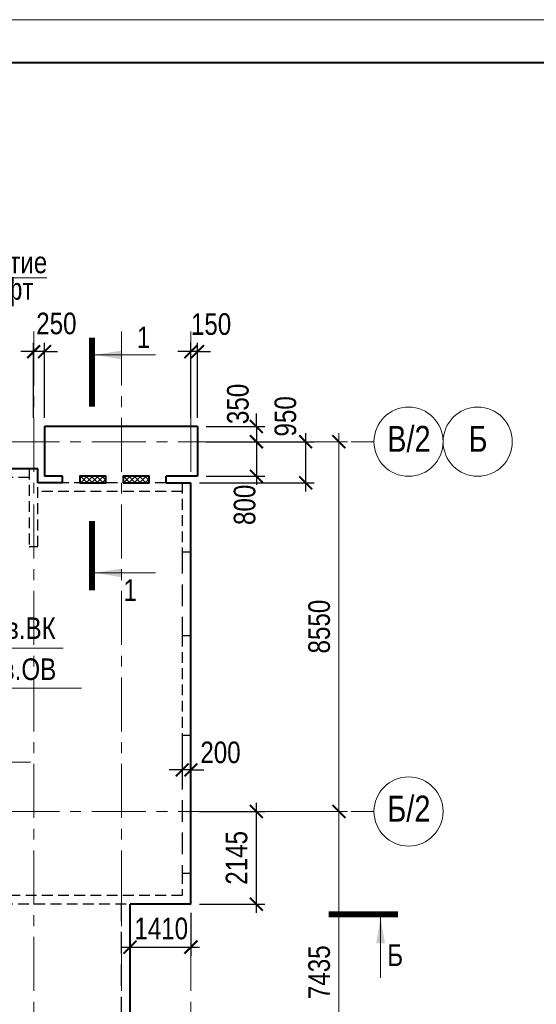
# Model space of a CAD drawing. Header units: inches. Extents: x -8638239 to -8523853, y 3840912 to 4564380.
# Tile 67 of 106: x -8561086 to -8549128, y 4286527 to 4309292. Entities that reach past the tile are written whole.
import ezdxf
from ezdxf.enums import TextEntityAlignment as Align

# ---------------------------------------------------------------- set-up
doc = ezdxf.new("R2010")
doc.units = ezdxf.units.IN
doc.header["$LTSCALE"] = 1000
doc.header["$MEASUREMENT"] = 0
doc.linetypes.add('CENTER', pattern=[2, 1.25, -0.25, 0.25, -0.25])
doc.linetypes.add('HIDDEN', pattern=[0.375, 0.25, -0.125])
for name, color, linetype, lineweight in [('СК-040-С(тены)', 12, 'HIDDEN', 25), ('СК-043-С-ПИЛОНЫ', 5, 'HIDDEN', 25), ('СК-050-П(литы перекрытия)', 3, 'Continuous', 40), ('СК-052-П-БАЛКИ', 1, 'HIDDEN', 30), ('СК-100-О(си)', 7, 'CENTER', 15), ('СК-100-О(си)_имя', 7, 'CENTER', 15), ('СК-110-О-РАЗМЕРЫ', 7, 'Continuous', 15), ('СК-200-Р(амка)', 7, 'Continuous', 40), ('СК-210-Р-РАМКА ЛИНИИ ТОНКИЕ', 7, 'Continuous', 15), ('СК-300-Р(азмеры)', 7, 'Continuous', 20), ('СК-400-Т(екст)', 7, 'Continuous', 20), ('СК-451-1-Т-ОТВ ОВ ДУ', 5, 'Continuous', 20), ('СК-451-2-Т-ОТВ ВК', 1, 'Continuous', 20), ('СК-500-С(ечения)', 5, 'Continuous', 40), ('СК-600-Ш(триховка)', 250, 'Continuous', 13)]:
    doc.layers.add(name, color=color, linetype=linetype, lineweight=lineweight)
doc.styles.add('ARIAL_annotative', font='arial.ttf', dxfattribs={"width": 0.8, "height": 2.5})
doc.styles.add('RUSS', font='arial.ttf', dxfattribs={"width": 0.8})
doc.dimstyles.new('100-200', dxfattribs={"dimscale": 0, "dimtxt": 500, "dimasz": 300, "dimexe": 200, "dimexo": 200, "dimgap": 200, "dimtad": 1, "dimdec": 0, "dimzin": 0, "dimdsep": 46, "dimtxsty": 'RUSS', "dimblk": 'ARCHTICK', "dimcen": 0.096, "dimdle": 200, "dimclrd": 7, "dimclre": 7, "dimclrt": 256, "dimadec": 0, "dimazin": 0, "dimtfac": 1, "dimtdec": 0, "dimtmove": 2, "dimatfit": 3, "dimldrblk": 'OBLIQUE', "dimfxl": 1, "dimtolj": 1, "dimtzin": 0, "dimarcsym": 0})

# ---------------------------------------------------------------- blocks, each defined once
blk = doc.blocks.new('_ArchTick')
at = {"color": 0, "linetype": 'ByBlock', "const_width": 0.15}
blk.add_lwpolyline([(-0.5, -0.5), (0.5, 0.5)], dxfattribs=at)
blk = doc.blocks.new('*D337')
at = {"layer": 'Defpoints', "color": 0, "transparency": 16777216}
for p in [(2391, 7435), (5035, 7435), (2391, 0)]:
    blk.add_point(p, dxfattribs=at)
at = {"layer": 'СК-300-Р(азмеры)', "color": 7, "lineweight": -2, "transparency": 16777216}
for p, q in [((5035, -200), (5035, 7635)), ((2591, 7435), (5235, 7435)), ((2591, 0), (5235, 0))]:
    blk.add_line(p, q, dxfattribs=at)
at = {"layer": 'СК-300-Р(азмеры)', "color": 7, "lineweight": -2, "transparency": 16777216, "xscale": 300, "yscale": 300, "zscale": 300}
for p, rotation in [((5035, 7435), 90), ((5035, 0), 270)]:
    blk.add_blockref('_ArchTick', p, dxfattribs=dict(at, rotation=rotation))
at = {"layer": 'СК-300-Р(азмеры)', "transparency": 16777216, "insert": (4580, 3718), "char_height": 500, "attachment_point": 5, "rotation": 90, "style": 'RUSS'}
blk.add_mtext('\\A1;7435', dxfattribs=at)
blk = doc.blocks.new('_Oblique')
at = {"color": 0, "linetype": 'ByBlock', "lineweight": -2}
blk.add_line((-0.5, -0.5), (0.5, 0.5), dxfattribs=at)
blk = doc.blocks.new('*D338')
at = {"layer": 'Defpoints', "color": 0, "transparency": 16777216}
for p in [(2391, 15985), (2391, 7435), (5035, 7435)]:
    blk.add_point(p, dxfattribs=at)
at = {"layer": 'СК-300-Р(азмеры)', "color": 7, "lineweight": -2, "transparency": 16777216}
for p, q in [((5035, 16185), (5035, 7235)), ((2591, 15985), (5235, 15985)), ((2591, 7435), (5235, 7435))]:
    blk.add_line(p, q, dxfattribs=at)
at = {"layer": 'СК-300-Р(азмеры)', "color": 7, "lineweight": -2, "transparency": 16777216, "xscale": 300, "yscale": 300, "zscale": 300}
for p, rotation in [((5035, 15985), 90), ((5035, 7435), 270)]:
    blk.add_blockref('_ArchTick', p, dxfattribs=dict(at, rotation=rotation))
at = {"layer": 'СК-300-Р(азмеры)', "transparency": 16777216, "insert": (4580, 11710), "char_height": 500, "attachment_point": 5, "rotation": 90, "style": 'RUSS'}
blk.add_mtext('\\A1;8550', dxfattribs=at)
blk = doc.blocks.new('Сечение')
at = {"layer": 'СК-500-С(ечения)', "linetype": 'Continuous', "lineweight": 15, "ltscale": 100}
blk.add_line((-200, -35), (-200, -735), dxfattribs=at)
at = {"layer": 'СК-500-С(ечения)', "linetype": 'Continuous', "ltscale": 100, "const_width": 70}
blk.add_lwpolyline([(-400, 0), (400, 0)], dxfattribs=at)
at = {"layer": 'СК-500-С(ечения)', "linetype": 'Continuous', "ltscale": 100}
blk.add_solid([(-200, -35), (-250, -335), (-150, -335)], dxfattribs=at)
blk = doc.blocks.new('*U79')
at = {"layer": 'СК-400-Т(екст)', "ltscale": 100, "yscale": 0.01, "zscale": 0.01, "rotation": 89.99999999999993}
for p, xscale in [((0, -4), -0.01), ((0, -25.2), 0.01)]:
    blk.add_blockref('Сечение', p, dxfattribs=dict(at, xscale=xscale))
at = {"layer": 'СК-500-С(ечения)', "color": 0, "ltscale": 100, "style": 'ARIAL_annotative', "width": 0.8}
blk.add_attdef('НОМЕР_СЕЧЕНИЯ_1_1(НОМЕР_ЛИСТА)', text='', height=2.5, rotation=180, dxfattribs=at).set_placement((6.74, -1.23), align=Align.RIGHT)
blk.add_attdef('НОМЕР_СЕЧЕНИЯ_2_1(НОМЕР_ЛИСТА)', text='', height=2.5, rotation=180, dxfattribs=at).set_placement((6.74, -27.23), align=Align.BOTTOM_LEFT)
blk = doc.blocks.new('A$Cc2edbf5f_11эт')
at = {"layer": 'СК-040-С(тены)'}
for p, q in [((45331, 6011), (45331, 5490)), ((45331, 6011), (45531, 6011)), ((45531, 6011), (45531, 5290)), ((45331, 5490), (40580, 5490)), ((45531, 5290), (40380, 5290))]:
    blk.add_line(p, q, dxfattribs=at)
at = {"layer": 'СК-043-С-ПИЛОНЫ'}
for points in [[(41790, 15360), (41790, 13560), (41990, 13560), (41990, 15360), (41790, 15360)], [(45331, 15036), (45331, 13436), (45531, 13436), (45531, 15036), (45331, 15036)]]:
    blk.add_lwpolyline(points, dxfattribs=at)
blk.add_lwpolyline([(45330, 11496), (45330, 9196), (45530, 9196), (45531, 11496)], close=True, dxfattribs=at)
blk = doc.blocks.new('*U158')
at = {"layer": 'СК-400-Т(екст)', "ltscale": 100, "xscale": -0.01, "yscale": 0.01, "zscale": 0.01, "rotation": 89.99999999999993}
blk.add_blockref('Сечение', (0, -4), dxfattribs=at)
at = {"layer": 'СК-500-С(ечения)', "color": 0, "ltscale": 100, "style": 'ARIAL_annotative', "text_generation_flag": 2, "width": 0.8}
blk.add_attdef('НОМЕР_СЕЧЕНИЯ_1_1(НОМЕР_ЛИСТА)', text='', height=2.5, rotation=90, dxfattribs=at).set_placement((6.74, -1.23), align=Align.RIGHT)
blk.add_attdef('НОМЕР_СЕЧЕНИЯ_2_1(НОМЕР_ЛИСТА)', text='', height=2.5, rotation=90, dxfattribs=at).set_placement((7.48, -262.62), align=Align.BOTTOM_LEFT)
blk = doc.blocks.new('*D162')
at = {"layer": 'Defpoints', "color": 0, "transparency": 16777216}
for p in [(-8557322, 4292746), (-8557122, 4292746), (-8557322, 4291946)]:
    blk.add_point(p, dxfattribs=at)
at = {"layer": 'СК-110-О-РАЗМЕРЫ', "color": 7, "lineweight": -2, "transparency": 16777216}
for p, q in [((-8557322, 4292546), (-8557322, 4291746)), ((-8557122, 4292546), (-8557122, 4291746)), ((-8557322, 4291946), (-8557622, 4291946)), ((-8557122, 4291946), (-8557322, 4291946)), ((-8557122, 4291946), (-8556822, 4291946))]:
    blk.add_line(p, q, dxfattribs=at)
at = {"layer": 'СК-110-О-РАЗМЕРЫ', "color": 7, "lineweight": -2, "transparency": 16777216, "xscale": 300, "yscale": 300, "zscale": 300}
blk.add_blockref('_ArchTick', (-8557322, 4291946), dxfattribs=at)
at = {"layer": 'СК-110-О-РАЗМЕРЫ', "color": 7, "lineweight": -2, "transparency": 16777216, "xscale": 300, "yscale": 300, "zscale": 300, "rotation": 180}
blk.add_blockref('_ArchTick', (-8557122, 4291946), dxfattribs=at)
at = {"layer": 'СК-110-О-РАЗМЕРЫ', "transparency": 16777216, "insert": (-8556438, 4292349), "char_height": 500, "attachment_point": 5, "style": 'RUSS'}
blk.add_mtext('\\A1;200', dxfattribs=at)
blk = doc.blocks.new('*D462')
at = {"layer": 'Defpoints', "color": 0, "transparency": 16777216}
for p in [(-8557322, 4292746), (-8557122, 4292746), (-8557322, 4291946)]:
    blk.add_point(p, dxfattribs=at)
at = {"layer": 'СК-110-О-РАЗМЕРЫ', "color": 7, "lineweight": -2, "transparency": 16777216}
for p, q in [((-8557322, 4292546), (-8557322, 4291746)), ((-8557122, 4292546), (-8557122, 4291746)), ((-8557322, 4291946), (-8557622, 4291946)), ((-8557122, 4291946), (-8557322, 4291946)), ((-8557122, 4291946), (-8556822, 4291946))]:
    blk.add_line(p, q, dxfattribs=at)
at = {"layer": 'СК-110-О-РАЗМЕРЫ', "color": 7, "lineweight": -2, "transparency": 16777216, "xscale": 300, "yscale": 300, "zscale": 300}
blk.add_blockref('_ArchTick', (-8557322, 4291946), dxfattribs=at)
at = {"layer": 'СК-110-О-РАЗМЕРЫ', "color": 7, "lineweight": -2, "transparency": 16777216, "xscale": 300, "yscale": 300, "zscale": 300, "rotation": 180}
blk.add_blockref('_ArchTick', (-8557122, 4291946), dxfattribs=at)
at = {"layer": 'СК-110-О-РАЗМЕРЫ', "transparency": 16777216, "insert": (-8556438, 4292349), "char_height": 500, "attachment_point": 5, "style": 'RUSS'}
blk.add_mtext('\\A1;200', dxfattribs=at)
blk = doc.blocks.new('*D489')
at = {"layer": 'Defpoints', "color": 0, "transparency": 16777216}
for p in [(-8560762, 4301617), (-8560762, 4299886), (-8560512, 4299886)]:
    blk.add_point(p, dxfattribs=at)
at = {"layer": 'СК-110-О-РАЗМЕРЫ', "color": 7, "lineweight": -2, "transparency": 16777216}
for p, q in [((-8560762, 4300086), (-8560762, 4301817)), ((-8560512, 4300086), (-8560512, 4301817)), ((-8560762, 4301617), (-8561062, 4301617)), ((-8560512, 4301617), (-8560762, 4301617)), ((-8560512, 4301617), (-8560212, 4301617))]:
    blk.add_line(p, q, dxfattribs=at)
at = {"layer": 'СК-110-О-РАЗМЕРЫ', "color": 7, "lineweight": -2, "transparency": 16777216, "xscale": 300, "yscale": 300, "zscale": 300}
blk.add_blockref('_ArchTick', (-8560762, 4301617), dxfattribs=at)
at = {"layer": 'СК-110-О-РАЗМЕРЫ', "color": 7, "lineweight": -2, "transparency": 16777216, "xscale": 300, "yscale": 300, "zscale": 300, "rotation": 180}
blk.add_blockref('_ArchTick', (-8560512, 4301617), dxfattribs=at)
at = {"layer": 'СК-110-О-РАЗМЕРЫ', "transparency": 16777216, "insert": (-8560236, 4302266), "char_height": 500, "attachment_point": 5, "style": 'RUSS'}
blk.add_mtext('\\A1;250', dxfattribs=at)
blk = doc.blocks.new('*D490')
at = {"layer": 'Defpoints', "color": 0, "transparency": 16777216}
for p in [(-8557122, 4301617), (-8557122, 4299886), (-8556972, 4299886)]:
    blk.add_point(p, dxfattribs=at)
at = {"layer": 'СК-110-О-РАЗМЕРЫ', "color": 7, "lineweight": -2, "transparency": 16777216}
for p, q in [((-8557122, 4300086), (-8557122, 4301817)), ((-8556972, 4300086), (-8556972, 4301817)), ((-8557122, 4301617), (-8557422, 4301617)), ((-8556972, 4301617), (-8557122, 4301617)), ((-8556972, 4301617), (-8556672, 4301617))]:
    blk.add_line(p, q, dxfattribs=at)
at = {"layer": 'СК-110-О-РАЗМЕРЫ', "color": 7, "lineweight": -2, "transparency": 16777216, "xscale": 300, "yscale": 300, "zscale": 300}
blk.add_blockref('_ArchTick', (-8557122, 4301617), dxfattribs=at)
at = {"layer": 'СК-110-О-РАЗМЕРЫ', "color": 7, "lineweight": -2, "transparency": 16777216, "xscale": 300, "yscale": 300, "zscale": 300, "rotation": 180}
blk.add_blockref('_ArchTick', (-8556972, 4301617), dxfattribs=at)
at = {"layer": 'СК-110-О-РАЗМЕРЫ', "transparency": 16777216, "insert": (-8556656, 4302252), "char_height": 500, "attachment_point": 5, "style": 'RUSS'}
blk.add_mtext('\\A1;150', dxfattribs=at)
blk = doc.blocks.new('*D491')
at = {"layer": 'Defpoints', "color": 0, "transparency": 16777216}
for p in [(-8556972, 4299885), (-8556972, 4299535), (-8555608, 4299535)]:
    blk.add_point(p, dxfattribs=at)
at = {"layer": 'СК-110-О-РАЗМЕРЫ', "color": 7, "lineweight": -2, "transparency": 16777216}
for p, q in [((-8555608, 4299885), (-8555608, 4300185)), ((-8556772, 4299885), (-8555408, 4299885)), ((-8555608, 4299885), (-8555608, 4299535)), ((-8556772, 4299535), (-8555408, 4299535)), ((-8555608, 4299535), (-8555608, 4299235))]:
    blk.add_line(p, q, dxfattribs=at)
at = {"layer": 'СК-110-О-РАЗМЕРЫ', "color": 7, "lineweight": -2, "transparency": 16777216, "xscale": 300, "yscale": 300, "zscale": 300}
for p, rotation in [((-8555608, 4299885), 270), ((-8555608, 4299535), 90)]:
    blk.add_blockref('_ArchTick', p, dxfattribs=dict(at, rotation=rotation))
at = {"layer": 'СК-110-О-РАЗМЕРЫ', "transparency": 16777216, "insert": (-8556033, 4300408), "char_height": 500, "attachment_point": 5, "rotation": 90, "style": 'RUSS'}
blk.add_mtext('\\A1;350', dxfattribs=at)
blk = doc.blocks.new('*D492')
at = {"layer": 'Defpoints', "color": 0, "transparency": 16777216}
for p in [(-8556972, 4299535), (-8556972, 4298735), (-8555608, 4298735)]:
    blk.add_point(p, dxfattribs=at)
at = {"layer": 'СК-110-О-РАЗМЕРЫ', "color": 7, "lineweight": -2, "transparency": 16777216}
for p, q in [((-8555608, 4299735), (-8555608, 4298535)), ((-8556772, 4299535), (-8555408, 4299535)), ((-8556772, 4298735), (-8555408, 4298735))]:
    blk.add_line(p, q, dxfattribs=at)
at = {"layer": 'СК-110-О-РАЗМЕРЫ', "color": 7, "lineweight": -2, "transparency": 16777216, "xscale": 300, "yscale": 300, "zscale": 300}
for p, rotation in [((-8555608, 4299535), 90), ((-8555608, 4298735), 270)]:
    blk.add_blockref('_ArchTick', p, dxfattribs=dict(at, rotation=rotation))
at = {"layer": 'СК-110-О-РАЗМЕРЫ', "transparency": 16777216, "insert": (-8555878, 4298075), "char_height": 500, "attachment_point": 5, "rotation": 90, "style": 'RUSS'}
blk.add_mtext('\\A1;800', dxfattribs=at)
blk = doc.blocks.new('*D493')
at = {"layer": 'Defpoints', "color": 0, "transparency": 16777216}
for p in [(-8556972, 4299535), (-8557122, 4298585), (-8554467, 4298585)]:
    blk.add_point(p, dxfattribs=at)
at = {"layer": 'СК-110-О-РАЗМЕРЫ', "color": 7, "lineweight": -2, "transparency": 16777216}
for p, q in [((-8554467, 4299735), (-8554467, 4298385)), ((-8556772, 4299535), (-8554267, 4299535)), ((-8556922, 4298585), (-8554267, 4298585))]:
    blk.add_line(p, q, dxfattribs=at)
at = {"layer": 'СК-110-О-РАЗМЕРЫ', "color": 7, "lineweight": -2, "transparency": 16777216, "xscale": 300, "yscale": 300, "zscale": 300}
for p, rotation in [((-8554467, 4299535), 90), ((-8554467, 4298585), 270)]:
    blk.add_blockref('_ArchTick', p, dxfattribs=dict(at, rotation=rotation))
at = {"layer": 'СК-110-О-РАЗМЕРЫ', "transparency": 16777216, "insert": (-8554934, 4300121), "char_height": 500, "attachment_point": 5, "rotation": 90, "style": 'RUSS'}
blk.add_mtext('\\A1;950', dxfattribs=at)
blk = doc.blocks.new('*D494')
at = {"layer": 'Defpoints', "color": 0, "transparency": 16777216}
for p in [(-8557122, 4290985), (-8555608, 4290985), (-8557122, 4288840)]:
    blk.add_point(p, dxfattribs=at)
at = {"layer": 'СК-110-О-РАЗМЕРЫ', "color": 7, "lineweight": -2, "transparency": 16777216}
for p, q in [((-8555608, 4288640), (-8555608, 4291185)), ((-8556922, 4290985), (-8555408, 4290985)), ((-8556922, 4288840), (-8555408, 4288840))]:
    blk.add_line(p, q, dxfattribs=at)
at = {"layer": 'СК-110-О-РАЗМЕРЫ', "color": 7, "lineweight": -2, "transparency": 16777216, "xscale": 300, "yscale": 300, "zscale": 300}
for p, rotation in [((-8555608, 4290985), 90), ((-8555608, 4288840), 270)]:
    blk.add_blockref('_ArchTick', p, dxfattribs=dict(at, rotation=rotation))
at = {"layer": 'СК-110-О-РАЗМЕРЫ', "transparency": 16777216, "insert": (-8556064, 4289913), "char_height": 500, "attachment_point": 5, "rotation": 90, "style": 'RUSS'}
blk.add_mtext('\\A1;2145', dxfattribs=at)
blk = doc.blocks.new('*D496')
at = {"layer": 'Defpoints', "color": 0, "transparency": 16777216}
for p in [(-8558532, 4288840), (-8557122, 4288840), (-8557122, 4287850)]:
    blk.add_point(p, dxfattribs=at)
at = {"layer": 'СК-110-О-РАЗМЕРЫ', "color": 7, "lineweight": -2, "transparency": 16777216}
for p, q in [((-8558532, 4288640), (-8558532, 4287650)), ((-8557122, 4288640), (-8557122, 4287650)), ((-8558732, 4287850), (-8556922, 4287850))]:
    blk.add_line(p, q, dxfattribs=at)
at = {"layer": 'СК-110-О-РАЗМЕРЫ', "color": 7, "lineweight": -2, "transparency": 16777216, "xscale": 300, "yscale": 300, "zscale": 300, "rotation": 180}
blk.add_blockref('_ArchTick', (-8558532, 4287850), dxfattribs=at)
at = {"layer": 'СК-110-О-РАЗМЕРЫ', "color": 7, "lineweight": -2, "transparency": 16777216, "xscale": 300, "yscale": 300, "zscale": 300}
blk.add_blockref('_ArchTick', (-8557122, 4287850), dxfattribs=at)
at = {"layer": 'СК-110-О-РАЗМЕРЫ', "transparency": 16777216, "insert": (-8557809, 4288277), "char_height": 500, "attachment_point": 5, "style": 'RUSS'}
blk.add_mtext('\\A1;1410', dxfattribs=at)
blk = doc.blocks.new('A$C603b0a4a')
at = {"layer": 'СК-110-О-РАЗМЕРЫ'}
blk.add_line((1137, 8706), (0, 1766), dxfattribs=at)
at = {"layer": 'СК-400-Т(екст)', "color": 7}
blk.add_lwpolyline([(3984, 8706), (1137, 8706), (-176, 4474)], dxfattribs=at)
at = {"layer": 'СК-400-Т(екст)', "color": 7, "style": 'RUSS', "width": 0.8}
for s, p in [('Отверстие', (1228, 8810)), ('под лифт', (1228, 8198))]:
    blk.add_text(s, height=500, dxfattribs=at).set_placement(p)
blk = doc.blocks.new('A$C526c523f')
at = {"layer": 'СК-451-1-Т-ОТВ ОВ ДУ', "lineweight": 13}
for p, q in [((38910, 10287), (43000, 10287)), ((39085, 8574), (41817, 8574))]:
    blk.add_line(p, q, dxfattribs=at)
at = {"layer": 'СК-451-2-Т-ОТВ ВК', "lineweight": 15}
blk.add_line((40508, 11210), (42574, 11210), dxfattribs=at)
at = {"layer": 'СК-451-1-Т-ОТВ ОВ ДУ', "lineweight": 13, "style": 'RUSS', "width": 0.8}
blk.add_text('Отв.ОВ', height=500, dxfattribs=at).set_placement((40463, 10475))
at = {"layer": 'СК-451-2-Т-ОТВ ВК', "lineweight": 15, "style": 'RUSS', "width": 0.8}
blk.add_text('Отв.ВК', height=500, dxfattribs=at).set_placement((40560, 11423))
blk = doc.blocks.new('оси')
at = {"layer": 'СК-100-О(си)'}
for p, q in [((-2030, 18534.9), (-2030, -6395.3)), ((0, 18534.9), (0, -7257.5)), ((1610, 18534.9), (1610, -7257.5)), ((-46685.3, 15985), (5846.2, 15985)), ((-46685.3, 7435), (5846.2, 7435))]:
    blk.add_line(p, q, dxfattribs=at)
at = {"layer": 'СК-100-О(си)', "linetype": 'Continuous'}
for centre in [(6646.2, 15985), (8246.2, 15985), (6646.2, 7435)]:
    blk.add_circle(centre, 800, dxfattribs=at)
at = {"layer": 'СК-100-О(си)_имя', "style": 'RUSS', "width": 0.8}
for s, p in [('В/2', (6654, 16050.7)), ('Б', (8254, 16050.7)), ('Б/2', (6654, 7500.7))]:
    blk.add_text(s, height=600, dxfattribs=at).set_placement(p, align=Align.MIDDLE_CENTER)
at = {"layer": 'СК-300-Р(азмеры)'}
for p1, angle, picture, middle in [((2391.1, 15985), 270, '*D338', (4580.2, 11710)), ((2391.1, 0), 90, '*D337', (4580, 3717.5))]:
    dim = blk.add_linear_dim(base=(5035.5, 7435), p1=p1, p2=(2391.1, 7435), angle=angle, dimstyle='100-200', override={"dimscale": 1}, dxfattribs=at)
    dim.commit()
    dim.dimension.update_dxf_attribs({"geometry": picture, "text_midpoint": middle})
blk = doc.blocks.new('A$C858fb3ef')
at = {"layer": 'СК-300-Р(азмеры)'}
blk.add_blockref('оси', (0, 0), dxfattribs=at)
blk = doc.blocks.new('A$C573b34c5')
blk.add_blockref('A$C858fb3ef', (0, 0))

msp = doc.modelspace()

# ---------------------------------------------------------------- hatches: boundary and pattern name
at = {"layer": 'СК-600-Ш(триховка)'}
h = msp.add_hatch(dxfattribs=at)
h.set_pattern_fill('ANSI37', color=256, scale=700)
h.set_pattern_definition([(45, (0, -255357.69), (-61.87184335, 61.87184335), []), (135, (0, -255357.69), (-61.87184335, -61.87184335), [])])
h.paths.add_polyline_path([(-8559091.8, 4298735.8), (-8559691.6, 4298735.8), (-8559691.6, 4298585.9), (-8559091.8, 4298585.9)])
h.paths.add_polyline_path([(-8558092, 4298735.8), (-8558691.8, 4298735.8), (-8558691.8, 4298585.9), (-8558092, 4298585.9)])

# ---------------------------------------------------------------- linework, layer by layer
at = {"layer": 'СК-050-П(литы перекрытия)'}
for p, q in [((-8560511.1, 4299885.8), (-8560511.8, 4298735.8)), ((-8556971.7, 4299885.9), (-8560511.1, 4299885.8)), ((-8556971.7, 4299885.9), (-8556971.7, 4298735.8)), ((-8560661.8, 4298910.4), (-8564242.1, 4298910.4)), ((-8560661.8, 4298585.8), (-8560661.8, 4298910.4)), ((-8560091.6, 4298735.8), (-8560511.8, 4298735.8)), ((-8560091.6, 4298585.8), (-8560091.6, 4298735.8)), ((-8556971.7, 4298735.8), (-8557692, 4298735.8)), ((-8557692, 4298585.8), (-8557692, 4298735.8)), ((-8560091.6, 4298585.8), (-8560661.8, 4298585.8)), ((-8557692, 4298585.8), (-8557121.8, 4298585.8)), ((-8557121.6, 4288840.4), (-8557121.5, 4298585.8)), ((-8557121.6, 4288840.4), (-8558532, 4288840.3)), ((-8557121.6, 4288840.4), (-8558532, 4288840.3)), ((-8558531.9, 4283350.5), (-8558532, 4288840.3))]:
    msp.add_line(p, q, dxfattribs=at)
for points in [[(-8559691.6, 4298585.9), (-8559091.8, 4298585.9), (-8559091.8, 4298735.8), (-8559691.6, 4298735.8)], [(-8558691.8, 4298585.9), (-8558092, 4298585.9), (-8558092, 4298735.8), (-8558691.8, 4298735.8)]]:
    msp.add_lwpolyline(points, close=True, dxfattribs=at)
at = {"layer": 'СК-052-П-БАЛКИ'}
for p, q in [((-8560861.8, 4298710.4), (-8564242.1, 4298710.4)), ((-8557321.5, 4298585.8), (-8560642.1, 4298585.8)), ((-8557321.5, 4298385.8), (-8560642.1, 4298385.8))]:
    msp.add_line(p, q, dxfattribs=at)
at = {"layer": 'СК-052-П-БАЛКИ', "ltscale": 2}
for p, q in [((-8557321.5, 4296985.9), (-8557321.5, 4295045.9)), ((-8557322, 4292745.7), (-8557321.6, 4289560.9)), ((-8558731.9, 4283950.4), (-8558732, 4288840.4))]:
    msp.add_line(p, q, dxfattribs=at)
at = {"layer": 'СК-200-Р(амка)'}
msp.add_line((-8529183.8, 4308292.1), (-8608183.8, 4308292.1), dxfattribs=at)
at = {"layer": 'СК-210-Р-РАМКА ЛИНИИ ТОНКИЕ'}
msp.add_line((-8612183.8, 4309292.1), (-8528183.8, 4309292.1), dxfattribs=at)

# ---------------------------------------------------------------- block references
at = {"layer": 'СК-050-П(литы перекрытия)'}
msp.add_blockref('A$Cc2edbf5f_11эт', (-8602652.1, 4283550), dxfattribs=at)
at = {"layer": 'СК-110-О-РАЗМЕРЫ'}
for name, p in [('A$C603b0a4a', (-8564442.1, 4294620.4)), ('A$C526c523f', (-8602652.1, 4283550))]:
    msp.add_blockref(name, p, dxfattribs=at)
at = {"layer": 'СК-300-Р(азмеры)'}
msp.add_blockref('A$C573b34c5', (-8558731.8, 4283550), dxfattribs=at)
at = {"layer": 'СК-500-С(ечения)'}
ref = msp.add_blockref('*U79', (-8559410.2, 4296101.9), dxfattribs=dict(at, xscale=-200, yscale=200, zscale=200, rotation=180))
ref.add_attrib('НОМЕР_СЕЧЕНИЯ_2_1(НОМЕР_ЛИСТА)', '1', dxfattribs={"color": 0, "ltscale": 100, "height": 500, "style": 'ARIAL_annotative', "width": 0.8}).set_placement((-8558062.2, 4301547.6), align=Align.BOTTOM_RIGHT)
ref.add_attrib('НОМЕР_СЕЧЕНИЯ_1_1(НОМЕР_ЛИСТА)', '1', dxfattribs={"color": 0, "ltscale": 100, "height": 500, "style": 'ARIAL_annotative', "width": 0.8}).set_placement((-8558373, 4295854), align=Align.RIGHT)
at = {"layer": 'СК-500-С(ечения)', "color": 1}
ref = msp.add_blockref('*U158', (-8552332.9, 4288609.5), dxfattribs=dict(at, xscale=200, yscale=200, zscale=200, rotation=269.9999385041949))
ref.add_attrib('НОМЕР_СЕЧЕНИЯ_1_1(НОМЕР_ЛИСТА)', 'Б', dxfattribs={"color": 0, "ltscale": 100, "height": 500, "style": 'ARIAL_annotative', "width": 0.8}).set_placement((-8552578.2, 4287261.6), align=Align.BOTTOM_LEFT)

# ---------------------------------------------------------------- dimensions: what is measured, and where the dimension line sits
at = {"layer": 'СК-110-О-РАЗМЕРЫ'}
for base, p1, p2, picture, middle in [((-8560761.8, 4301616.7), (-8560511.8, 4299885.8), (-8560761.8, 4299885.8), '*D489', (-8560235.9, 4302265.6)), ((-8557121.8, 4301616.7), (-8556971.7, 4299885.9), (-8557121.8, 4299885.9), '*D490', (-8556656.2, 4302252)), ((-8557322, 4291945.6), (-8557121.8, 4292745.7), (-8557322, 4292745.7), '*D162', (-8556438.2, 4292349.5)), ((-8557322, 4291945.6), (-8557121.8, 4292745.6), (-8557322, 4292745.6), '*D462', (-8556438.2, 4292349.4)), ((-8557121.6, 4287849.9), (-8558532, 4288840.3), (-8557121.6, 4288840.4), '*D496', (-8557808.9, 4288276.6))]:
    dim = msp.add_linear_dim(base=base, p1=p1, p2=p2, dimstyle='100-200', override={"dimscale": 1}, dxfattribs=at)
    dim.commit()
    dim.dimension.update_dxf_attribs({"geometry": picture, "text_midpoint": middle, "dimtype": 160})
for base, p1, p2, picture, middle in [((-8555608.4, 4299535), (-8556971.7, 4299884.9), (-8556971.7, 4299535), '*D491', (-8556033.2, 4300408.4)), ((-8554467.5, 4298584.8), (-8556971.7, 4299535), (-8557121.5, 4298584.8), '*D493', (-8554934.3, 4300121)), ((-8555608.4, 4298734.8), (-8556971.7, 4299535), (-8556971.7, 4298734.8), '*D492', (-8555878.3, 4298075.5))]:
    dim = msp.add_linear_dim(base=base, p1=p1, p2=p2, angle=90, dimstyle='100-200', override={"dimscale": 1}, dxfattribs=at)
    dim.commit()
    dim.dimension.update_dxf_attribs({"geometry": picture, "text_midpoint": middle, "dimtype": 160})
dim = msp.add_linear_dim(base=(-8555608.4, 4290985), p1=(-8557121.6, 4288840.3), p2=(-8557121.6, 4290985), angle=90, dimstyle='100-200', override={"dimscale": 1}, dxfattribs=at)
dim.commit()
dim.dimension.update_dxf_attribs({"geometry": '*D494', "text_midpoint": (-8556063.6, 4289912.7)})

doc.saveas('drawing.dxf')
